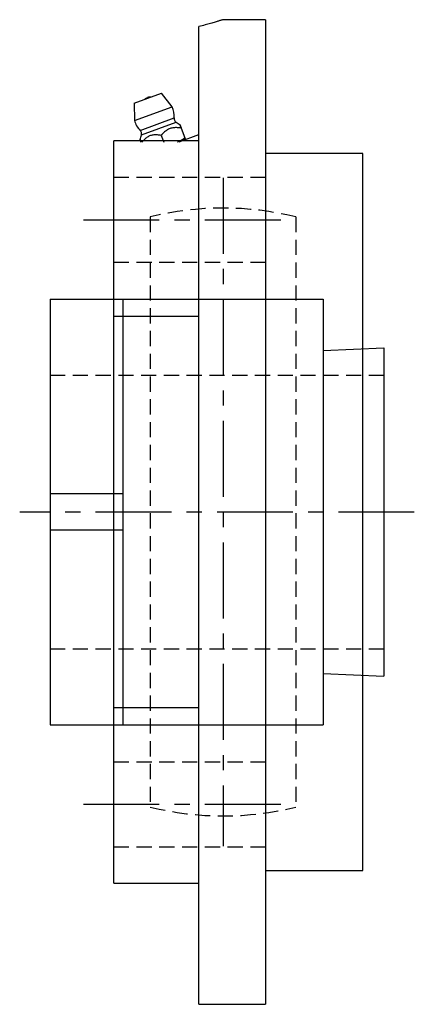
# Model space of a CAD drawing. Extents: x -86 to 176, y -86 to 176.
# Tile 3 of 3: x 111 to 176, y -81 to 81. Entities that reach past the tile are written whole.
import ezdxf

# ---------------------------------------------------------------- set-up
doc = ezdxf.new("R2010")
doc.units = 0
doc.header["$LTSCALE"] = 10
doc.linetypes.add('CENTER', pattern=[2, 1.25, -0.25, 0.25, -0.25])
doc.linetypes.add('HIDDEN', pattern=[0.375, 0.25, -0.125])
doc.layers.get('0').update_dxf_attribs({"linetype": 'CONTINUOUS'})
doc.layers.add('CENTER', color=1, linetype='CENTER')
doc.layers.add('HIDDEN', color=3, linetype='HIDDEN')

msp = doc.modelspace()

# ---------------------------------------------------------------- linework, layer by layer
for p, q in [((140.4, -81), (140.4, 79.86)), ((151.4, 81), (144.4, 81)), ((151.4, 81), (151.4, -81)), ((129.74, 67.26), (134.25, 68.9)), ((131.93, 68.16), (131.99, 68.18)), ((131.99, 68.18), (131.93, 68.16)), ((136.01, 66.67), (134.25, 68.9)), ((129.74, 67.26), (129.82, 64.41)), ((129.82, 64.41), (136.01, 66.67)), ((130.74, 62.79), (136.36, 64.84)), ((129.82, 64.41), (129.94, 64.45)), ((130.96, 62.05), (136.66, 64.12)), ((130.74, 62.79), (130.85, 62.83)), ((130.96, 62.05), (131.03, 62.07)), ((134.22, 61.97), (134.62, 60.86)), ((137.17, 60.92), (140.4, 62.1)), ((137.51, 63.17), (138.09, 61.55)), ((140.4, 61.08), (126.4, 61.08)), ((126.4, -61.08), (126.4, 61.08)), ((137.4, 61.01), (137.29, 60.97)), ((137.75, 61.14), (137.49, 61.04)), ((167.4, 59), (151.4, 59)), ((167.4, -59), (167.4, 59)), ((115.9, 35), (160.9, 35)), ((115.9, 35), (115.9, -35)), ((127.9, 35), (127.9, -35)), ((160.9, 35), (160.9, -35)), ((126.4, 32.23), (140.4, 32.23)), ((160.9, 26.58), (170.9, 27)), ((170.9, 27), (170.9, -27)), ((127.9, 3), (115.9, 3)), ((127.9, -3), (115.9, -3)), ((160.9, -26.58), (170.9, -27)), ((140.4, -32.23), (126.4, -32.23)), ((115.9, -35), (160.9, -35)), ((151.4, -59), (167.4, -59)), ((126.4, -61.08), (140.4, -61.08)), ((140.4, -81), (151.4, -81))]:
    msp.add_line(p, q)
for points in [[(144.4, 81), (144.4, 81), (144.38, 80.99), (144.36, 80.99), (144.32, 80.98), (144.28, 80.96), (144.22, 80.94), (144.15, 80.92), (144.08, 80.9), (143.99, 80.87), (143.89, 80.85), (143.78, 80.81), (143.67, 80.78), (143.54, 80.74), (143.4, 80.7), (143.25, 80.65), (143.09, 80.6), (142.92, 80.55), (142.73, 80.5), (142.54, 80.45), (142.34, 80.39), (142.13, 80.33), (141.91, 80.27), (141.68, 80.2), (141.44, 80.14), (141.2, 80.07), (140.94, 80), (140.67, 79.93), (140.4, 79.86)], [(137.51, 63.17), (137.34, 63.19), (137.18, 63.21), (137.02, 63.22), (136.87, 63.23), (136.71, 63.24), (136.55, 63.24), (136.4, 63.23), (136.25, 63.22), (136.1, 63.2), (135.95, 63.18), (135.81, 63.14), (135.67, 63.09), (135.53, 63.04), (135.4, 62.98), (135.27, 62.9), (135.15, 62.82), (135.02, 62.73), (134.9, 62.64), (134.78, 62.54), (134.66, 62.43), (134.55, 62.32), (134.44, 62.21), (134.33, 62.09), (134.22, 61.97)], [(137.51, 63.17), (137.48, 63.24), (137.45, 63.3), (137.43, 63.37), (137.41, 63.43), (137.39, 63.49), (137.37, 63.54), (137.35, 63.58), (137.34, 63.62), (137.33, 63.65), (137.32, 63.67), (137.32, 63.69), (137.31, 63.69), (137.32, 63.69), (137.32, 63.67), (137.33, 63.65), (137.34, 63.62), (137.35, 63.58), (137.37, 63.54), (137.39, 63.49), (137.41, 63.43), (137.43, 63.37), (137.45, 63.3), (137.48, 63.24), (137.51, 63.17)], [(134.22, 61.97), (134.06, 61.99), (133.91, 62.01), (133.75, 62.02), (133.6, 62.03), (133.45, 62.04), (133.29, 62.04), (133.14, 62.04), (133, 62.03), (132.85, 62.01), (132.71, 61.99), (132.57, 61.96), (132.43, 61.92), (132.3, 61.87), (132.17, 61.81), (132.04, 61.74), (131.92, 61.67), (131.8, 61.58), (131.68, 61.5), (131.56, 61.4), (131.45, 61.3), (131.34, 61.2), (131.23, 61.09), (131.12, 60.98), (131.01, 60.86)], [(130.88, 60.91), (130.86, 60.97), (130.84, 61.02), (130.82, 61.07), (130.8, 61.12), (130.79, 61.16), (130.77, 61.2), (130.76, 61.23), (130.75, 61.26), (130.75, 61.28), (130.74, 61.29), (130.74, 61.3), (130.74, 61.3), (130.74, 61.29), (130.75, 61.28), (130.75, 61.26), (130.76, 61.23), (130.78, 61.2), (130.79, 61.16), (130.8, 61.11), (130.82, 61.07), (130.84, 61.02), (130.86, 60.96), (130.88, 60.91), (130.9, 60.85)], [(136.92, 60.9), (136.97, 60.92), (137.02, 60.94), (137.08, 60.97), (137.13, 60.99), (137.18, 61.01), (137.23, 61.04), (137.28, 61.06), (137.33, 61.08), (137.38, 61.11), (137.43, 61.13), (137.48, 61.16), (137.53, 61.19), (137.58, 61.21), (137.63, 61.24), (137.68, 61.27), (137.73, 61.3), (137.77, 61.33), (137.82, 61.36), (137.87, 61.39), (137.91, 61.42), (137.96, 61.45), (138, 61.48), (138.05, 61.52), (138.09, 61.55)], [(138.09, 61.55), (138.11, 61.51), (138.12, 61.48), (138.13, 61.45), (138.14, 61.42), (138.15, 61.4), (138.15, 61.38), (138.16, 61.37), (138.16, 61.36), (138.16, 61.35), (138.17, 61.35), (138.17, 61.35), (138.17, 61.35), (138.17, 61.35), (138.17, 61.35), (138.16, 61.35), (138.16, 61.36), (138.16, 61.37), (138.15, 61.38), (138.15, 61.4), (138.14, 61.42), (138.13, 61.45), (138.12, 61.48), (138.11, 61.51), (138.09, 61.55)]]:
    msp.add_lwpolyline(points)
for centre, radius, start, end in [((132.47, 66.67), 1.59, 110, 130.6368), ((132.47, 66.67), 1.59, 108.9241, 110), ((132.53, 66.69), 1.59, 110, 111.0759), ((132.53, 66.69), 1.59, 89.3632, 110), ((133.07, 65.17), 3.3, 354.1994, 26.9448), ((137.15, 64.76), 0.8, 174.1994, 232.1364), ((133.04, 65.16), 3.3, 193.0552, 225.8006), ((140.28, 68.91), 6, 232.8583, 240.3359), ((130.18, 62.22), 0.8, 347.8636, 45.8006), ((125.11, 63.38), 6, 339.6641, 347.1417), ((137.06, 63.01), 2, 290, 303.512)]:
    msp.add_arc(centre, radius, start, end)
at = {"layer": 'CENTER'}
for p, q in [((144.4, 55), (144.4, -55)), ((121.4, 48.08), (156.4, 48.08)), ((175.9, 0), (110.9, 0)), ((121.4, -48.08), (156.4, -48.08))]:
    msp.add_line(p, q, dxfattribs=at)
at = {"layer": 'HIDDEN'}
for p, q in [((126.4, 55.08), (151.4, 55.08)), ((132.4, 48.54), (132.4, -48.54)), ((156.4, 48.54), (156.4, -48.54)), ((126.4, 41.08), (151.4, 41.08)), ((115.9, 22.5), (170.9, 22.5)), ((115.9, -22.5), (170.9, -22.5)), ((126.4, -41.08), (151.4, -41.08)), ((126.4, -55.08), (151.4, -55.08))]:
    msp.add_line(p, q, dxfattribs=at)
for start, end in [(76.1135, 103.8865), (256.1135, 283.8865)]:
    msp.add_arc((144.4, 0), 50, start, end, dxfattribs=at)

doc.saveas('drawing.dxf')
